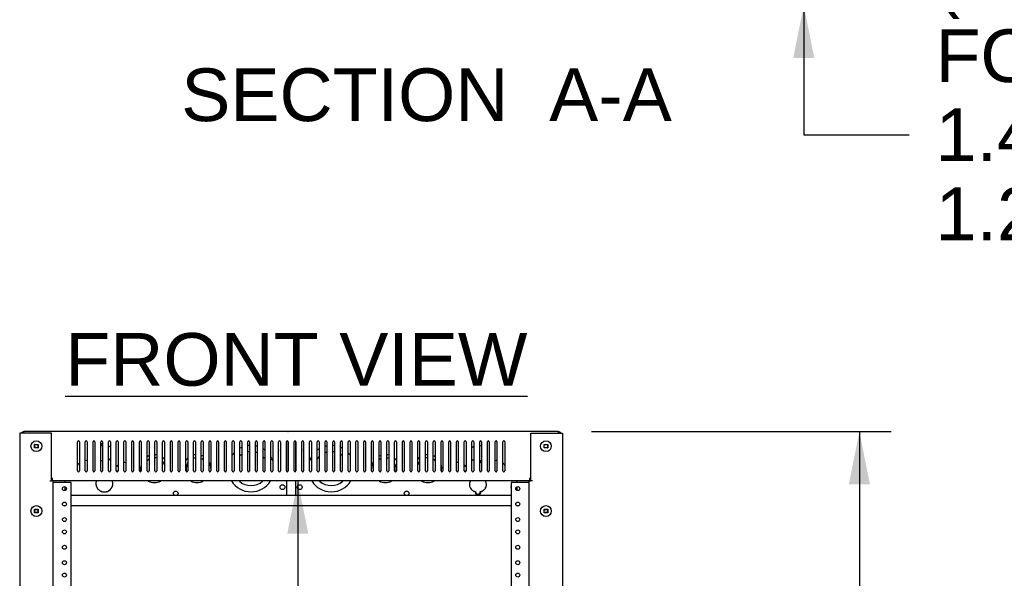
# Model space of a CAD drawing. Header units: inches. Extents: x 6 to 353, y 6 to 228.
# Tile 199 of 256: x 230 to 269, y 138 to 160. Entities that reach past the tile are written whole.
import ezdxf
from ezdxf.enums import TextEntityAlignment as Align

# ---------------------------------------------------------------- set-up
doc = ezdxf.new("R2010")
doc.units = ezdxf.units.IN
doc.header["$LTSCALE"] = 19.946667
doc.header["$MEASUREMENT"] = 0
doc.layers.get('0').update_dxf_attribs({"linetype": 'CONTINUOUS'})
doc.layers.add('03_ALL_AXES', color=7, linetype='CONTINUOUS')
doc.layers.add('09_ALL_DETAIL_ITEMS', color=7, linetype='CONTINUOUS')
doc.styles.get("Standard").update_dxf_attribs({"font": 'arial.ttf'})
doc.dimstyles.new('DIMSTYLE_4', dxfattribs={"dimtxt": 2.133333, "dimasz": 2.133333, "dimexe": 0.06, "dimexo": 0.0625, "dimgap": 0.05, "dimtad": 0, "dimtih": 1, "dimtoh": 1, "dimdec": 3, "dimzin": 4, "dimdsep": 46, "dimtxsty": 'Standard', "dimblk": '_FILLED', "dimblk1": '_FILLED', "dimblk2": '_FILLED', "dimcen": 0.09, "dimadec": 0, "dimazin": 0, "dimtfac": 1, "dimtdec": 3, "dimtofl": 0, "dimtmove": 0, "dimatfit": 3, "dimldrblk": '_FILLED', "dimfxl": 0, "dimtolj": 1, "dimtzin": 4, "dimarcsym": 0})
doc.dimstyles.new('DIMSTYLE_9', dxfattribs={"dimtxt": 2.133333, "dimasz": 2.133333, "dimexe": 0.06, "dimexo": 0.0625, "dimgap": 0.05, "dimtad": 0, "dimtih": 1, "dimtoh": 1, "dimlfac": 0.5, "dimzin": 4, "dimdsep": 46, "dimtxsty": 'Standard', "dimblk": '_FILLED', "dimblk1": '_FILLED', "dimblk2": '_FILLED', "dimcen": 0.09, "dimadec": 0, "dimazin": 0, "dimtfac": 1, "dimtofl": 0, "dimtmove": 0, "dimatfit": 3, "dimldrblk": '_FILLED', "dimfxl": 0, "dimtolj": 1, "dimtzin": 4, "dimarcsym": 0})

# ---------------------------------------------------------------- blocks, each defined once
blk = doc.blocks.new('_FILLED')
at = {"color": 0, "linetype": 'ByBlock'}
blk.add_solid([(0, 0), (-1, 0.2), (-1, -0.2)], dxfattribs=at)
blk = doc.blocks.new('*D10')
at = {"color": 7, "linetype": 'Continuous'}
for p, q in [((252.722, 143.608), (261.523, 143.608)), ((261.523, 143.608), (264.849, 143.608)), ((263.569, 143.608), (263.569, 113.056)), ((263.569, 78.238), (263.569, 102.389)), ((252.722, 78.238), (261.523, 78.238)), ((261.523, 78.238), (264.849, 78.238))]:
    blk.add_line(p, q, dxfattribs=at)
at = {"color": 7, "linetype": 'Continuous', "xscale": 2.1333333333, "yscale": 2.1333333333, "zscale": 2.1333333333}
for p, rotation in [((263.569, 143.608), 90), ((263.569, 78.238), 270)]:
    blk.add_blockref('_FILLED', p, dxfattribs=dict(at, rotation=rotation))
at = {"color": 7, "linetype": 'Continuous'}
for s, p in [('"A"', (263.569, 109.856)), ('OVERALL', (263.569, 106.656)), ('HEIGHT', (263.569, 103.456))]:
    blk.add_text(s, height=2.1333, dxfattribs=at).set_placement(p, align=Align.CENTER)
blk = doc.blocks.new('*D11')
at = {"color": 7, "linetype": 'Continuous'}
for p, q in [((240.838, 141.608), (240.838, 121.153)), ((240.838, 80.238), (240.838, 113.686))]:
    blk.add_line(p, q, dxfattribs=at)
at = {"color": 7, "linetype": 'Continuous', "xscale": 2.1333333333, "yscale": 2.1333333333, "zscale": 2.1333333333}
for p, rotation in [((240.838, 141.608), 90), ((240.838, 80.238), 270)]:
    blk.add_blockref('_FILLED', p, dxfattribs=dict(at, rotation=rotation))
at = {"color": 7, "linetype": 'Continuous'}
for s, p in [('"B"', (240.838, 117.953)), ('INSIDE', (240.838, 114.753))]:
    blk.add_text(s, height=2.1333, dxfattribs=at).set_placement(p, align=Align.CENTER)
blk = doc.blocks.new('*D38')
at = {"color": 7, "linetype": 'Continuous'}
for p, q in [((261.318, 163.898), (261.318, 169.232)), ((248.258, 163.898), (262.598, 163.898)), ((246.289, 160.868), (262.598, 160.868)), ((261.318, 160.868), (261.318, 155.624)), ((261.318, 155.624), (265.584, 155.624))]:
    blk.add_line(p, q, dxfattribs=at)
at = {"color": 7, "linetype": 'Continuous', "xscale": 2.1333333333, "yscale": 2.1333333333, "zscale": 2.1333333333}
for p, rotation in [((261.318, 163.898), 270), ((261.318, 160.868), 90)]:
    blk.add_blockref('_FILLED', p, dxfattribs=dict(at, rotation=rotation))
at = {"color": 7, "linetype": 'Continuous'}
for s, p in [('FRONT DOOR CLEARANCE', (266.651, 164.157)), ('(WITH RACK RAIL IN', (266.651, 160.957)), ('FORWARD MOST POSITION', (266.651, 157.757)), ('1.44  [37] SOLID/VENTED DOOR', (266.651, 154.557)), ('1.25  [32] PLEXI DOOR', (266.651, 151.357))]:
    blk.add_text(s, height=2.13333, dxfattribs=at).set_placement(p)

msp = doc.modelspace()

# ---------------------------------------------------------------- linework, layer by layer
at = {"color": 7, "linetype": 'Continuous'}
for p, q in [((229.5816, 143.5477), (229.5816, 78.2977)), ((230.8706, 143.5477), (229.5816, 143.5477)), ((229.7486, 143.5477), (229.7486, 143.6077)), ((251.3886, 143.6077), (229.7486, 143.6077)), ((230.8706, 141.6102), (230.8706, 143.5477)), ((250.2666, 141.6102), (250.2666, 143.5477)), ((250.2666, 143.5477), (251.5556, 143.5477)), ((251.3886, 143.5477), (251.3886, 143.6077)), ((251.5556, 143.5477), (251.5556, 78.2977)), ((230.1846, 142.9452), (230.1846, 143.0882)), ((230.1896, 143.0832), (230.1846, 143.0882)), ((230.1846, 143.0882), (230.3276, 143.0882)), ((230.1896, 142.9502), (230.1896, 143.0832)), ((230.1896, 143.0832), (230.3226, 143.0832)), ((230.3226, 143.0832), (230.3276, 143.0882)), ((230.3226, 143.0832), (230.3226, 142.9502)), ((230.3276, 143.0882), (230.3276, 142.9452)), ((240.3791, 143.212), (240.3791, 142.0034)), ((240.7581, 142.0034), (240.7581, 143.212)), ((250.8096, 142.9452), (250.8096, 143.0882)), ((250.8146, 143.0832), (250.8096, 143.0882)), ((250.8096, 143.0882), (250.9526, 143.0882)), ((250.8146, 142.9502), (250.8146, 143.0832)), ((250.8146, 143.0832), (250.9476, 143.0832)), ((250.9476, 143.0832), (250.9526, 143.0882)), ((250.9476, 143.0832), (250.9476, 142.9502)), ((250.9526, 143.0882), (250.9526, 142.9452)), ((230.1896, 142.9502), (230.1846, 142.9452)), ((230.3276, 142.9452), (230.1846, 142.9452)), ((230.3226, 142.9502), (230.1896, 142.9502)), ((230.3226, 142.9502), (230.3276, 142.9452)), ((250.8146, 142.9502), (250.8096, 142.9452)), ((250.9526, 142.9452), (250.8096, 142.9452)), ((250.9476, 142.9502), (250.8146, 142.9502)), ((250.9476, 142.9502), (250.9526, 142.9452)), ((230.8016, 141.6102), (230.8706, 141.6102)), ((230.8706, 141.6677), (230.9086, 141.6677)), ((230.9306, 141.6102), (230.8809, 141.6102)), ((230.9086, 141.6286), (230.9086, 141.7367)), ((230.9306, 111.8785), (230.9306, 141.6102)), ((250.2066, 141.6077), (230.9306, 141.6077)), ((231.6596, 141.5477), (230.9306, 141.5477)), ((231.4141, 141.6077), (231.4141, 141.5477)), ((231.6596, 80.2977), (231.6596, 141.5477)), ((240.3791, 141.6077), (240.3791, 141.0137)), ((240.7581, 141.0137), (240.7581, 141.6077)), ((249.4776, 141.5477), (249.4776, 80.2977)), ((250.2066, 141.5477), (249.4776, 141.5477)), ((249.7231, 141.5477), (249.7231, 141.6077)), ((250.2066, 111.8785), (250.2066, 141.6102)), ((250.2066, 141.6102), (250.2564, 141.6102)), ((250.2286, 141.6286), (250.2286, 141.7367)), ((250.2286, 141.6677), (250.2666, 141.6677)), ((250.3356, 141.6102), (250.2666, 141.6102)), ((231.4141, 141.3735), (231.4141, 141.222)), ((249.7231, 141.222), (249.7231, 141.3735)), ((249.4776, 141.0137), (231.6596, 141.0137)), ((230.1846, 140.3202), (230.1846, 140.4632)), ((230.1896, 140.4582), (230.1846, 140.4632)), ((230.1846, 140.4632), (230.3276, 140.4632)), ((230.1896, 140.3252), (230.1846, 140.3202)), ((230.3276, 140.3202), (230.1846, 140.3202)), ((230.1896, 140.3252), (230.1896, 140.4582)), ((230.1896, 140.4582), (230.3226, 140.4582)), ((230.3226, 140.3252), (230.1896, 140.3252)), ((230.3226, 140.4582), (230.3276, 140.4632)), ((230.3226, 140.4582), (230.3226, 140.3252)), ((230.3226, 140.3252), (230.3276, 140.3202)), ((230.3276, 140.4632), (230.3276, 140.3202)), ((231.4403, 140.6077), (231.349, 140.6077)), ((249.4776, 140.6077), (231.6596, 140.6077)), ((249.7883, 140.6077), (249.697, 140.6077)), ((250.8096, 140.3202), (250.8096, 140.4632)), ((250.8096, 140.4632), (250.9526, 140.4632)), ((250.8146, 140.4582), (250.8096, 140.4632)), ((250.8146, 140.3252), (250.8096, 140.3202)), ((250.9526, 140.3202), (250.8096, 140.3202)), ((250.8146, 140.3252), (250.8146, 140.4582)), ((250.8146, 140.4582), (250.9476, 140.4582)), ((250.9476, 140.3252), (250.8146, 140.3252)), ((250.9476, 140.4582), (250.9526, 140.4632)), ((250.9476, 140.4582), (250.9476, 140.3252)), ((250.9476, 140.3252), (250.9526, 140.3202)), ((250.9526, 140.4632), (250.9526, 140.3202))]:
    msp.add_line(p, q, dxfattribs=at)
for centre, radius in [((230.2561, 143.0167), 0.2188), ((235.8966, 141.1077), 0.093), ((245.2406, 141.1077), 0.093), ((230.2561, 140.3917), 0.2188)]:
    msp.add_circle(centre, radius, dxfattribs=at)
for centre, start, end in [((229.7576, 143.4787), 95.2742, 147.05285), ((251.3796, 143.4787), 32.94715, 84.7258)]:
    msp.add_arc(centre, 0.129, start, end, dxfattribs=at)
at = {"layer": '03_ALL_AXES', "color": 7, "linetype": 'Continuous'}
for p, q in [((240.4481, 143.6227), (240.6891, 143.6227)), ((231.9236, 142.0202), (231.9236, 143.1952)), ((231.9986, 143.1952), (231.9986, 142.0202)), ((232.2366, 142.0202), (232.2366, 143.1952)), ((232.3116, 143.1952), (232.3116, 142.0202)), ((232.5496, 142.0202), (232.5496, 143.1952)), ((232.6246, 143.1952), (232.6246, 142.0202)), ((232.8626, 142.0202), (232.8626, 143.1952)), ((232.9376, 143.1952), (232.9376, 142.0202)), ((233.1756, 142.0202), (233.1756, 143.1952)), ((233.2506, 143.1952), (233.2506, 142.0202)), ((233.4886, 142.0202), (233.4886, 143.1952)), ((233.5636, 143.1952), (233.5636, 142.0202)), ((233.8016, 142.0202), (233.8016, 143.1952)), ((233.8766, 143.1952), (233.8766, 142.0202)), ((234.1146, 142.0202), (234.1146, 143.1952)), ((234.1896, 143.1952), (234.1896, 142.0202)), ((234.4276, 142.0202), (234.4276, 143.1952)), ((234.5026, 143.1952), (234.5026, 142.0202)), ((234.7406, 142.0202), (234.7406, 143.1952)), ((234.8156, 143.1952), (234.8156, 142.0202)), ((235.0536, 142.0202), (235.0536, 143.1952)), ((235.1286, 143.1952), (235.1286, 142.0202)), ((235.3666, 142.0202), (235.3666, 143.1952)), ((235.4416, 143.1952), (235.4416, 142.0202)), ((235.6796, 142.0202), (235.6796, 143.1952)), ((235.7546, 143.1952), (235.7546, 142.0202)), ((235.9926, 142.0202), (235.9926, 143.1952)), ((236.0676, 143.1952), (236.0676, 142.0202)), ((236.3056, 142.0202), (236.3056, 143.1952)), ((236.3806, 143.1952), (236.3806, 142.0202)), ((236.6186, 142.0202), (236.6186, 143.1952)), ((236.6936, 143.1952), (236.6936, 142.0202)), ((236.9316, 142.0202), (236.9316, 143.1952)), ((237.0066, 143.1952), (237.0066, 142.0202)), ((237.2446, 142.0202), (237.2446, 143.1952)), ((237.3196, 143.1952), (237.3196, 142.0202)), ((237.5576, 142.0202), (237.5576, 143.1952)), ((237.6326, 143.1952), (237.6326, 142.0202)), ((237.8706, 142.0202), (237.8706, 143.1952)), ((237.9456, 143.1952), (237.9456, 142.0202)), ((238.1836, 142.0202), (238.1836, 143.1952)), ((238.2586, 143.1952), (238.2586, 142.0202)), ((238.4966, 142.0202), (238.4966, 143.1952)), ((238.5716, 143.1952), (238.5716, 142.0202)), ((238.8096, 142.0202), (238.8096, 143.1952)), ((238.8846, 143.1952), (238.8846, 142.0202)), ((239.1226, 142.0202), (239.1226, 143.1952)), ((239.1976, 143.1952), (239.1976, 142.0202)), ((239.4356, 142.0202), (239.4356, 143.1952)), ((239.5106, 143.1952), (239.5106, 142.0202)), ((239.7486, 142.0202), (239.7486, 143.1952)), ((239.8236, 143.1952), (239.8236, 142.0202)), ((240.0616, 142.0202), (240.0616, 143.1952)), ((240.1366, 143.1952), (240.1366, 142.0202)), ((240.3746, 142.0202), (240.3746, 143.1952)), ((240.4496, 143.1952), (240.4496, 142.0202)), ((240.6876, 142.0202), (240.6876, 143.1952)), ((240.7626, 143.1952), (240.7626, 142.0202)), ((241.0006, 142.0202), (241.0006, 143.1952)), ((241.0756, 143.1952), (241.0756, 142.0202)), ((241.3136, 142.0202), (241.3136, 143.1952)), ((241.3886, 143.1952), (241.3886, 142.0202)), ((241.6266, 142.0202), (241.6266, 143.1952)), ((241.7016, 143.1952), (241.7016, 142.0202)), ((241.9396, 142.0202), (241.9396, 143.1952)), ((242.0146, 143.1952), (242.0146, 142.0202)), ((242.2526, 142.0202), (242.2526, 143.1952)), ((242.3276, 143.1952), (242.3276, 142.0202)), ((242.5656, 142.0202), (242.5656, 143.1952)), ((242.6406, 143.1952), (242.6406, 142.0202)), ((242.8786, 142.0202), (242.8786, 143.1952)), ((242.9536, 143.1952), (242.9536, 142.0202)), ((243.1916, 142.0202), (243.1916, 143.1952)), ((243.2666, 143.1952), (243.2666, 142.0202)), ((243.5046, 142.0202), (243.5046, 143.1952)), ((243.5796, 143.1952), (243.5796, 142.0202)), ((243.8176, 142.0202), (243.8176, 143.1952)), ((243.8926, 143.1952), (243.8926, 142.0202)), ((244.1306, 142.0202), (244.1306, 143.1952)), ((244.2056, 143.1952), (244.2056, 142.0202)), ((244.4436, 142.0202), (244.4436, 143.1952)), ((244.5186, 143.1952), (244.5186, 142.0202)), ((244.7566, 142.0202), (244.7566, 143.1952)), ((244.8316, 143.1952), (244.8316, 142.0202)), ((245.0696, 142.0202), (245.0696, 143.1952)), ((245.1446, 143.1952), (245.1446, 142.0202)), ((245.3826, 142.0202), (245.3826, 143.1952)), ((245.4576, 143.1952), (245.4576, 142.0202)), ((245.6956, 142.0202), (245.6956, 143.1952)), ((245.7706, 143.1952), (245.7706, 142.0202)), ((246.0086, 142.0202), (246.0086, 143.1952)), ((246.0836, 143.1952), (246.0836, 142.0202)), ((246.3216, 142.0202), (246.3216, 143.1952)), ((246.3966, 143.1952), (246.3966, 142.0202)), ((246.6346, 142.0202), (246.6346, 143.1952)), ((246.7096, 143.1952), (246.7096, 142.0202)), ((246.9476, 142.0202), (246.9476, 143.1952)), ((247.0226, 143.1952), (247.0226, 142.0202)), ((247.2606, 142.0202), (247.2606, 143.1952)), ((247.3356, 143.1952), (247.3356, 142.0202)), ((247.5736, 142.0202), (247.5736, 143.1952)), ((247.6486, 143.1952), (247.6486, 142.0202)), ((247.8866, 142.0202), (247.8866, 143.1952)), ((247.9616, 143.1952), (247.9616, 142.0202)), ((248.1996, 142.0202), (248.1996, 143.1952)), ((248.2746, 143.1952), (248.2746, 142.0202)), ((248.5126, 142.0202), (248.5126, 143.1952)), ((248.5876, 143.1952), (248.5876, 142.0202)), ((248.8256, 142.0202), (248.8256, 143.1952)), ((248.9006, 143.1952), (248.9006, 142.0202)), ((249.1386, 142.0202), (249.1386, 143.1952)), ((249.2136, 143.1952), (249.2136, 142.0202))]:
    msp.add_line(p, q, dxfattribs=at)
for centre, radius in [((250.8811, 143.0167), 0.2188), ((231.3946, 141.2977), 0.081), ((240.2211, 141.3577), 0.099), ((240.9161, 141.3577), 0.099), ((249.7426, 141.2977), 0.081), ((231.3946, 140.6727), 0.081), ((249.7426, 140.6727), 0.081), ((250.8811, 140.3917), 0.2188), ((231.3946, 140.0477), 0.081), ((249.7426, 140.0477), 0.081), ((231.3946, 139.5477), 0.081), ((249.7426, 139.5477), 0.081), ((231.3946, 138.9227), 0.081), ((249.7426, 138.9227), 0.081), ((231.3946, 138.2977), 0.081), ((249.7426, 138.2977), 0.081), ((231.3946, 137.7977), 0.081), ((249.7426, 137.7977), 0.081)]:
    msp.add_circle(centre, radius, dxfattribs=at)
for centre, radius, start, end in [((240.4481, 143.6152), 0.0075, 90, 270), ((240.6891, 143.6152), 0.0075, 270, 90), ((231.9611, 143.1952), 0.0375, 0, 180), ((232.2741, 143.1952), 0.0375, 0, 180), ((232.5871, 143.1952), 0.0375, 0, 180), ((232.9001, 143.1952), 0.0375, 0, 180), ((233.2131, 143.1952), 0.0375, 0, 180), ((233.5261, 143.1952), 0.0375, 0, 180), ((233.8391, 143.1952), 0.0375, 0, 180), ((234.1521, 143.1952), 0.0375, 0, 180), ((234.4651, 143.1952), 0.0375, 0, 180), ((234.7781, 143.1952), 0.0375, 0, 180), ((235.0911, 143.1952), 0.0375, 0, 180), ((235.4041, 143.1952), 0.0375, 0, 180), ((235.7171, 143.1952), 0.0375, 0, 180), ((236.0301, 143.1952), 0.0375, 0, 180), ((236.3431, 143.1952), 0.0375, 0, 180), ((236.6561, 143.1952), 0.0375, 0, 180), ((236.9691, 143.1952), 0.0375, 0, 180), ((237.2821, 143.1952), 0.0375, 0, 180), ((237.5951, 143.1952), 0.0375, 0, 180), ((237.9081, 143.1952), 0.0375, 0, 180), ((238.2211, 143.1952), 0.0375, 0, 180), ((238.5341, 143.1952), 0.0375, 0, 180), ((238.8471, 143.1952), 0.0375, 0, 180), ((239.1601, 143.1952), 0.0375, 0, 180), ((239.4731, 143.1952), 0.0375, 0, 180), ((239.7861, 143.1952), 0.0375, 0, 180), ((240.0991, 143.1952), 0.0375, 0, 180), ((240.4121, 143.1952), 0.0375, 0, 180), ((240.7251, 143.1952), 0.0375, 0, 180), ((241.0381, 143.1952), 0.0375, 0, 180), ((241.3511, 143.1952), 0.0375, 0, 180), ((241.6641, 143.1952), 0.0375, 0, 180), ((241.9771, 143.1952), 0.0375, 0, 180), ((242.2901, 143.1952), 0.0375, 0, 180), ((242.6031, 143.1952), 0.0375, 0, 180), ((242.9161, 143.1952), 0.0375, 0, 180), ((243.2291, 143.1952), 0.0375, 0, 180), ((243.5421, 143.1952), 0.0375, 0, 180), ((243.8551, 143.1952), 0.0375, 0, 180), ((244.1681, 143.1952), 0.0375, 0, 180), ((244.4811, 143.1952), 0.0375, 0, 180), ((244.7941, 143.1952), 0.0375, 0, 180), ((245.1071, 143.1952), 0.0375, 0, 180), ((245.4201, 143.1952), 0.0375, 0, 180), ((245.7331, 143.1952), 0.0375, 0, 180), ((246.0461, 143.1952), 0.0375, 0, 180), ((246.3591, 143.1952), 0.0375, 0, 180), ((246.6721, 143.1952), 0.0375, 0, 180), ((246.9851, 143.1952), 0.0375, 0, 180), ((247.2981, 143.1952), 0.0375, 0, 180), ((247.6111, 143.1952), 0.0375, 0, 180), ((247.9241, 143.1952), 0.0375, 0, 180), ((248.2371, 143.1952), 0.0375, 0, 180), ((248.5501, 143.1952), 0.0375, 0, 180), ((248.8631, 143.1952), 0.0375, 0, 180), ((249.1761, 143.1952), 0.0375, 0, 180), ((232.9509, 142.7561), 0.2855, 102.50258, 108.15822), ((233.001, 143.0447), 0.1122, 182.33733, 185.91008), ((232.9552, 142.7361), 0.3059, 98.05727, 102.47684), ((233.0657, 142.7608), 0.2809, 48.51374, 66.95114), ((238.9446, 142.1077), 0.9375, 137.08582, 144.57352), ((238.9446, 142.1077), 0.6875, 122.90513, 130.88844), ((238.9446, 142.1077), 0.9375, 113.5304, 118.63253), ((238.9446, 142.1077), 0.9375, 93.67644, 98.30731), ((238.9446, 142.1077), 0.6875, 95.02986, 101.32593), ((238.9446, 142.1077), 0.9375, 74.33772, 79.00783), ((238.9446, 142.1077), 0.6875, 68.37511, 74.92803), ((238.9446, 142.1077), 0.9375, 52.85612, 58.26697), ((240.2211, 142.8577), 0.099, 149.61764, 210.38236), ((240.9161, 142.8577), 0.099, 329.61764, 30.38236), ((242.1926, 142.1077), 0.9375, 121.73303, 127.14388), ((242.1926, 142.1077), 0.6875, 105.07197, 111.62489), ((242.1926, 142.1077), 0.9375, 100.99217, 105.66228), ((242.1926, 142.1077), 0.9375, 81.69269, 86.32356), ((242.1926, 142.1077), 0.6875, 78.67407, 84.97014), ((242.1926, 142.1077), 0.6875, 49.11156, 57.09487), ((242.1926, 142.1077), 0.9375, 61.36747, 66.4696), ((242.1926, 142.1077), 0.9375, 35.42648, 42.91418), ((248.1263, 142.7058), 0.3446, 118.62211, 134.3651), ((248.127, 142.7036), 0.345, 118.67202, 134.38968), ((248.1297, 142.7014), 0.3496, 65.42376, 78.43091), ((248.1295, 142.6992), 0.3498, 65.36383, 78.39272), ((232.2306, 142.1077), 0.332, 134.66331, 157.97532), ((232.2306, 142.1077), 0.332, 75.83493, 88.95928), ((233.0078, 142.7663), 0.3498, 245.36384, 258.39271), ((233.0076, 142.7641), 0.3496, 245.42376, 258.43092), ((233.0103, 142.7618), 0.345, 298.67203, 314.38967), ((233.0109, 142.7596), 0.3446, 298.62213, 314.36507), ((233.7689, 142.0863), 0.2806, 67.38026, 83.30188), ((235.0366, 142.1077), 0.4375, 120.54131, 132.87229), ((235.0366, 142.1077), 0.5625, 113.2661, 121.85279), ((235.0366, 142.1077), 0.5625, 80.54202, 88.25824), ((235.0366, 142.1077), 0.4375, 77.84567, 87.76532), ((235.0366, 142.1077), 0.4375, 21.42172, 40.79958), ((235.0366, 142.1077), 0.5625, 43.64252, 53.84897), ((236.7566, 142.1077), 0.5625, 131.95213, 143.3809), ((236.7566, 142.1077), 0.4375, 149.81316, 196.55398), ((236.7566, 142.1077), 0.4375, 98.32548, 108.50564), ((236.7566, 142.1077), 0.5625, 96.43602, 104.26948), ((236.7566, 142.1077), 0.5625, 63.4836, 71.86928), ((236.7566, 142.1077), 0.4375, 54.94948, 66.33502), ((236.7566, 142.1077), 0.5625, 0, 29.27479), ((238.9446, 142.1077), 0.6875, 34.4896, 44.36361), ((238.9446, 142.1077), 0.9375, 20.10693, 30.818), ((242.1926, 142.1077), 0.9375, 149.182, 159.89307), ((242.1926, 142.1077), 0.6875, 135.63639, 145.5104), ((244.3806, 142.1077), 0.5625, 150.72521, 180), ((244.3806, 142.1077), 0.4375, 113.66498, 125.05052), ((244.3806, 142.1077), 0.5625, 108.13072, 116.5164), ((244.3806, 142.1077), 0.5625, 75.73052, 83.56398), ((244.3806, 142.1077), 0.4375, 71.49436, 81.67452), ((244.3806, 142.1077), 0.5625, 36.6191, 48.04787), ((244.3806, 142.1077), 0.4375, 343.44602, 30.18684), ((246.1006, 142.1077), 0.4375, 139.20042, 158.57828), ((246.1006, 142.1077), 0.5625, 126.15103, 136.35748), ((246.1006, 142.1077), 0.5625, 91.74176, 99.45798), ((246.1006, 142.1077), 0.4375, 92.23468, 102.15433), ((246.1006, 142.1077), 0.5625, 58.14721, 66.7339), ((246.1006, 142.1077), 0.4375, 47.12771, 59.45869), ((248.0716, 142.7046), 0.2809, 228.51375, 246.95114), ((248.1821, 142.7293), 0.3059, 278.05726, 282.47683), ((248.1363, 142.4208), 0.1122, 2.33733, 5.91008), ((248.1864, 142.7094), 0.2855, 282.50258, 288.15823), ((248.9066, 142.1077), 0.332, 91.04072, 104.16507), ((248.9066, 142.1077), 0.332, 22.02468, 45.33669), ((231.9611, 142.0202), 0.0375, 180, 360), ((232.2741, 142.0202), 0.0375, 180, 360), ((232.5871, 142.0202), 0.0375, 180, 360), ((232.9001, 142.0202), 0.0375, 180, 360), ((233.2131, 142.0202), 0.0375, 180, 360), ((233.5305, 142.1096), 0.0959, 243.76744, 255.61329), ((233.5261, 142.0202), 0.0375, 180, 360), ((233.5305, 142.1103), 0.1124, 249.99649, 258.67182), ((233.5301, 142.1145), 0.1029, 84.47211, 87.27281), ((233.5301, 142.1009), 0.1029, 272.72714, 275.52789), ((233.8391, 142.0202), 0.0375, 180, 360), ((234.1521, 142.0202), 0.0375, 180, 360), ((234.4651, 142.0202), 0.0375, 180, 360), ((235.0366, 142.1077), 0.5625, 162.64824, 192.00492), ((234.7781, 142.0202), 0.0375, 180, 360), ((235.0911, 142.0202), 0.0375, 180, 360), ((235.4041, 142.0202), 0.0375, 180, 360), ((235.7171, 142.0202), 0.0375, 180, 360), ((236.0301, 142.0202), 0.0375, 180, 360), ((236.3431, 142.0202), 0.0375, 180, 360), ((236.6561, 142.0202), 0.0375, 180, 360), ((236.9691, 142.0202), 0.0375, 180, 360), ((237.2821, 142.0202), 0.0375, 180, 360), ((236.7566, 142.1077), 0.5625, 348.33284, 351.10218), ((237.5951, 142.0202), 0.0375, 180, 360), ((237.9081, 142.0202), 0.0375, 180, 360), ((238.2211, 142.0202), 0.0375, 180, 360), ((238.5341, 142.0202), 0.0375, 180, 360), ((238.8471, 142.0202), 0.0375, 180, 360), ((239.1601, 142.0202), 0.0375, 180, 360), ((239.4731, 142.0202), 0.0375, 180, 360), ((239.7861, 142.0202), 0.0375, 180, 360), ((240.0991, 142.0202), 0.0375, 180, 360), ((240.4121, 142.0202), 0.0375, 180, 360), ((240.7251, 142.0202), 0.0375, 180, 360), ((241.0381, 142.0202), 0.0375, 180, 360), ((241.3511, 142.0202), 0.0375, 180, 360), ((241.6641, 142.0202), 0.0375, 180, 360), ((241.9771, 142.0202), 0.0375, 180, 360), ((242.2901, 142.0202), 0.0375, 180, 360), ((242.6031, 142.0202), 0.0375, 180, 360), ((242.9161, 142.0202), 0.0375, 180, 360), ((243.2291, 142.0202), 0.0375, 180, 360), ((243.5421, 142.0202), 0.0375, 180, 360), ((243.8551, 142.0202), 0.0375, 180, 360), ((244.3806, 142.1077), 0.5625, 188.89782, 191.66716), ((244.1681, 142.0202), 0.0375, 180, 360), ((244.4811, 142.0202), 0.0375, 180, 360), ((244.7941, 142.0202), 0.0375, 180, 360), ((245.1071, 142.0202), 0.0375, 180, 360), ((245.4201, 142.0202), 0.0375, 180, 360), ((245.7331, 142.0202), 0.0375, 180, 360), ((246.0461, 142.0202), 0.0375, 180, 360), ((246.3591, 142.0202), 0.0375, 180, 360), ((246.6721, 142.0202), 0.0375, 180, 360), ((246.1006, 142.1077), 0.5625, 347.99508, 17.35176), ((246.9851, 142.0202), 0.0375, 180, 360), ((247.2981, 142.0202), 0.0375, 180, 360), ((247.6111, 142.0202), 0.0375, 180, 360), ((247.6072, 142.1145), 0.1029, 92.72714, 95.52789), ((247.6072, 142.1009), 0.1029, 264.47211, 267.27281), ((247.6068, 142.1103), 0.1124, 281.32758, 290.00351), ((247.6068, 142.1096), 0.0959, 284.38671, 296.23256), ((247.9241, 142.0202), 0.0375, 180, 360), ((248.2371, 142.0202), 0.0375, 180, 360), ((248.5501, 142.0202), 0.0375, 180, 360), ((248.8631, 142.0202), 0.0375, 180, 360), ((249.1761, 142.0202), 0.0375, 180, 360), ((235.0366, 142.1077), 0.5625, 243.2194, 296.7806), ((236.7566, 142.1077), 0.5625, 243.2194, 296.7806), ((238.9446, 142.1077), 0.9375, 212.25855, 327.74145), ((238.9446, 142.1077), 0.6875, 226.81697, 313.18303), ((242.1926, 142.1077), 0.9375, 212.25855, 327.74145), ((242.1926, 142.1077), 0.6875, 226.81697, 313.18303), ((244.3806, 142.1077), 0.5625, 243.2194, 296.7806), ((246.1006, 142.1077), 0.5625, 243.2194, 296.7806), ((248.114, 141.4655), 0.3287, 154.21382, 160.07371), ((248.1427, 141.4647), 0.3305, 20.81892, 25.75697), ((231.5721, 141.3577), 0.099, 333.48575, 26.51425), ((233.0082, 141.5151), 0.3507, 283.94746, 284.33847), ((248.122, 141.1708), 0.1122, 174.08992, 177.66341), ((248.0717, 141.4597), 0.2858, 257.5586, 262.29035), ((248.1821, 141.4793), 0.3059, 278.05727, 282.47684), ((248.1363, 141.1708), 0.1122, 2.33733, 5.91008), ((249.5651, 141.3577), 0.099, 153.48575, 206.51425)]:
    msp.add_arc(centre, radius, start, end, dxfattribs=at)
for points, knots in [([(232.9369, 143.1408), (232.9291, 143.1351), (232.915, 143.1216), (232.8943, 143.0889), (232.8882, 143.0592), (232.8889, 143.0401)], [0, 0, 0, 0, 0.2507439, 0.5017004, 1, 1, 1, 1]), ([(232.9367, 143.1091), (232.9283, 143.0997), (232.9151, 143.0773), (232.9115, 143.0516), (232.9123, 143.039)], [0, 0, 0, 0, 0.5000117, 1, 1, 1, 1]), ([(247.3356, 142.365), (247.3292, 142.3643), (247.3036, 142.3604), (247.2785, 142.3529), (247.2605, 142.3454)], [0, 0, 0, 0, 0.2491103, 1, 1, 1, 1]), ([(248.2004, 142.3246), (248.2082, 142.3303), (248.2223, 142.3438), (248.2429, 142.3766), (248.2491, 142.4062), (248.2484, 142.4254)], [0, 0, 0, 0, 0.2507439, 0.5017004, 1, 1, 1, 1]), ([(248.2006, 142.3564), (248.209, 142.3658), (248.2222, 142.3882), (248.2258, 142.4139), (248.225, 142.4265)], [0, 0, 0, 0, 0.5000117, 1, 1, 1, 1]), ([(233.5358, 142.2014), (233.5317, 142.2017), (233.5154, 142.2017), (233.4991, 142.1972), (233.4882, 142.1918)], [0, 0, 0, 0, 0.2505219, 1, 1, 1, 1]), ([(233.5411, 142.2246), (233.5404, 142.2226), (233.538, 142.2151), (233.5364, 142.2073), (233.5358, 142.2014)], [0, 0, 0, 0, 0.2619943, 1, 1, 1, 1]), ([(233.5358, 142.014), (233.536, 142.0121), (233.5372, 142.0044), (233.5391, 141.9968), (233.541, 141.9912)], [0, 0, 0, 0, 0.2431532, 1, 1, 1, 1]), ([(233.5636, 142.2683), (233.5586, 142.2612), (233.5502, 142.247), (233.5436, 142.2319), (233.5411, 142.2246)], [0, 0, 0, 0, 0.5308619, 1, 1, 1, 1]), ([(247.5963, 142.2242), (247.5938, 142.2316), (247.5872, 142.2469), (247.5787, 142.2612), (247.5738, 142.2683)], [0, 0, 0, 0, 0.474416, 1, 1, 1, 1]), ([(247.5962, 141.9909), (247.5969, 141.9928), (247.5993, 142.0004), (247.6009, 142.0082), (247.6015, 142.014)], [0, 0, 0, 0, 0.2619943, 1, 1, 1, 1]), ([(247.6015, 142.2014), (247.6013, 142.2033), (247.6001, 142.211), (247.5981, 142.2186), (247.5963, 142.2242)], [0, 0, 0, 0, 0.2431532, 1, 1, 1, 1]), ([(247.6491, 142.1918), (247.6455, 142.1936), (247.6304, 142.1999), (247.6137, 142.2023), (247.6015, 142.2014)], [0, 0, 0, 0, 0.2510259, 1, 1, 1, 1]), ([(232.6858, 141.6079), (232.6807, 141.5947), (232.6722, 141.5671), (232.6634, 141.5099), (232.6665, 141.4508), (232.682, 141.3938), (232.6995, 141.3524), (232.7226, 141.3134), (232.7512, 141.2778), (232.7845, 141.246), (232.8221, 141.2187), (232.8632, 141.1966), (232.9219, 141.1747), (233.0004, 141.1622), (233.0638, 141.1694), (233.0944, 141.1772)], [0, 0, 0, 0, 0.0586255, 0.11833, 0.2381644, 0.2990126, 0.3608886, 0.4229706, 0.485398, 0.5486434, 0.6123253, 0.6762021, 0.7405725, 0.8700377, 1, 1, 1, 1]), ([(233.0944, 141.1772), (233.1175, 141.183), (233.1625, 141.1994), (233.2232, 141.2372), (233.2746, 141.2863), (233.3143, 141.3446), (233.3407, 141.409), (233.3507, 141.4658), (233.3511, 141.5111), (233.3469, 141.5554), (233.3383, 141.5877), (233.3304, 141.6081)], [0, 0, 0, 0, 0.1288937, 0.2572753, 0.3847672, 0.5111233, 0.6365327, 0.7593883, 0.8206459, 0.8814629, 1, 1, 1, 1]), ([(247.8195, 141.6088), (247.8091, 141.5874), (247.7927, 141.5427), (247.7839, 141.4724), (247.7906, 141.4033), (247.8121, 141.3388), (247.8468, 141.2818), (247.893, 141.2345), (247.9482, 141.1995), (247.9893, 141.1852), (248.0101, 141.1806)], [0, 0, 0, 0, 0.1326428, 0.2628284, 0.3916231, 0.5163635, 0.6384306, 0.7603863, 0.8812674, 1, 1, 1, 1]), ([(248.2482, 141.1807), (248.2693, 141.1854), (248.3105, 141.1995), (248.3655, 141.2348), (248.4115, 141.2818), (248.4463, 141.3389), (248.4678, 141.4036), (248.4744, 141.4728), (248.4655, 141.5429), (248.4492, 141.5874), (248.4388, 141.6087)], [0, 0, 0, 0, 0.1202817, 0.2402268, 0.3611524, 0.4837137, 0.6094483, 0.7383784, 0.8676706, 1, 1, 1, 1]), ([(232.6857, 141.3832), (232.6998, 141.3462), (232.7426, 141.2753), (232.8415, 141.1978), (232.9643, 141.1592), (233.0513, 141.1644), (233.0928, 141.1747)], [0, 0, 0, 0, 0.2394293, 0.4874137, 0.7425277, 1, 1, 1, 1]), ([(233.0951, 141.1753), (233.1225, 141.1823), (233.1754, 141.2029), (233.2443, 141.2514), (233.2984, 141.314), (233.3232, 141.3627), (233.3323, 141.3879)], [0, 0, 0, 0, 0.2567114, 0.5093134, 0.7572641, 1, 1, 1, 1]), ([(248.0099, 141.1754), (248.0093, 141.1594), (248.0146, 141.127), (248.0405, 141.0853), (248.0811, 141.0577), (248.1291, 141.0475), (248.1772, 141.0577), (248.2178, 141.0853), (248.2437, 141.127), (248.249, 141.1594), (248.2484, 141.1754)], [0, 0, 0, 0, 0.125061, 0.2500648, 0.3750495, 0.4999968, 0.6249453, 0.7499323, 0.874939, 1, 1, 1, 1]), ([(248.0333, 141.1765), (248.0324, 141.1635), (248.0364, 141.137), (248.0538, 141.1085), (248.0735, 141.0913), (248.0964, 141.0787), (248.1291, 141.0716), (248.1619, 141.0787), (248.1847, 141.0913), (248.2045, 141.1085), (248.2219, 141.137), (248.2259, 141.1635), (248.225, 141.1765)], [0, 0, 0, 0, 0.1248145, 0.2496368, 0.3123688, 0.3751094, 0.5, 0.6248906, 0.6876312, 0.7503632, 0.8751855, 1, 1, 1, 1])]:
    msp.add_open_spline(points, degree=3, knots=knots, dxfattribs=at)
for points in [[(233.535, 142.2173), (233.5192, 142.2181), (233.5029, 142.2152), (233.4882, 142.2092)], [(233.5067, 142.0168), (233.5162, 142.0144), (233.5261, 142.0134), (233.5358, 142.014)], [(233.5085, 142.0001), (233.5172, 141.9984), (233.5262, 141.9977), (233.535, 141.9981)], [(247.6015, 142.014), (247.6112, 142.0134), (247.6211, 142.0144), (247.6306, 142.0168)], [(247.6491, 142.2092), (247.6344, 142.2152), (247.6181, 142.2181), (247.6023, 142.2173)], [(247.6023, 141.9981), (247.6111, 141.9977), (247.6201, 141.9984), (247.6288, 142.0001)]]:
    msp.add_open_spline(points, degree=3, dxfattribs=at)

# ---------------------------------------------------------------- texts
at = {"layer": '09_ALL_DETAIL_ITEMS', "color": 7, "linetype": 'Continuous'}
for s, p in [('SECTION  ', (251.0224, 156.1769)), ('A-A', (255.9791, 156.1769))]:
    msp.add_text(s, height=2.13333, dxfattribs=at).set_placement(p, align=Align.RIGHT)
msp.add_text('%%uFRONT VIEW', height=2.133333, dxfattribs=at).set_placement((231.4256, 145.4632))

# ---------------------------------------------------------------- dimensions: what is measured, and where the dimension line sits
at = {"color": 7, "linetype": 'Continuous'}
for base, p1, p2, text, dimstyle, picture, middle in [((261.3178, 160.8683), (248.1956, 163.8982), (246.2266, 160.8683), 'FRONT DOOR CLEARANCE\\P(WITH RACK RAIL IN\\PFORWARD MOST POSITION\\P1.44  [37] SOLID/VENTED DOOR\\P1.25  [32] PLEXI DOOR', 'DIMSTYLE_9', '*D38', (289.0551, 158.8236)), ((263.5689, 78.2377), (252.6595, 143.6077), (252.6595, 78.2377), '"A"\\POVERALL\\PHEIGHT', 'DIMSTYLE_4', '*D10', (263.5689, 107.7227)), ((240.8377, 80.2377), (232.9101, 141.6077), (232.9101, 80.2377), '"B"\\PINSIDE', 'DIMSTYLE_4', '*D11', (240.8377, 117.4196))]:
    dim = msp.add_linear_dim(base=base, p1=p1, p2=p2, angle=270, text=text, dimstyle=dimstyle, dxfattribs=at)
    dim.commit()
    dim.dimension.update_dxf_attribs({"geometry": picture, "text_midpoint": middle, "dimtype": 160})

doc.saveas('drawing.dxf')
